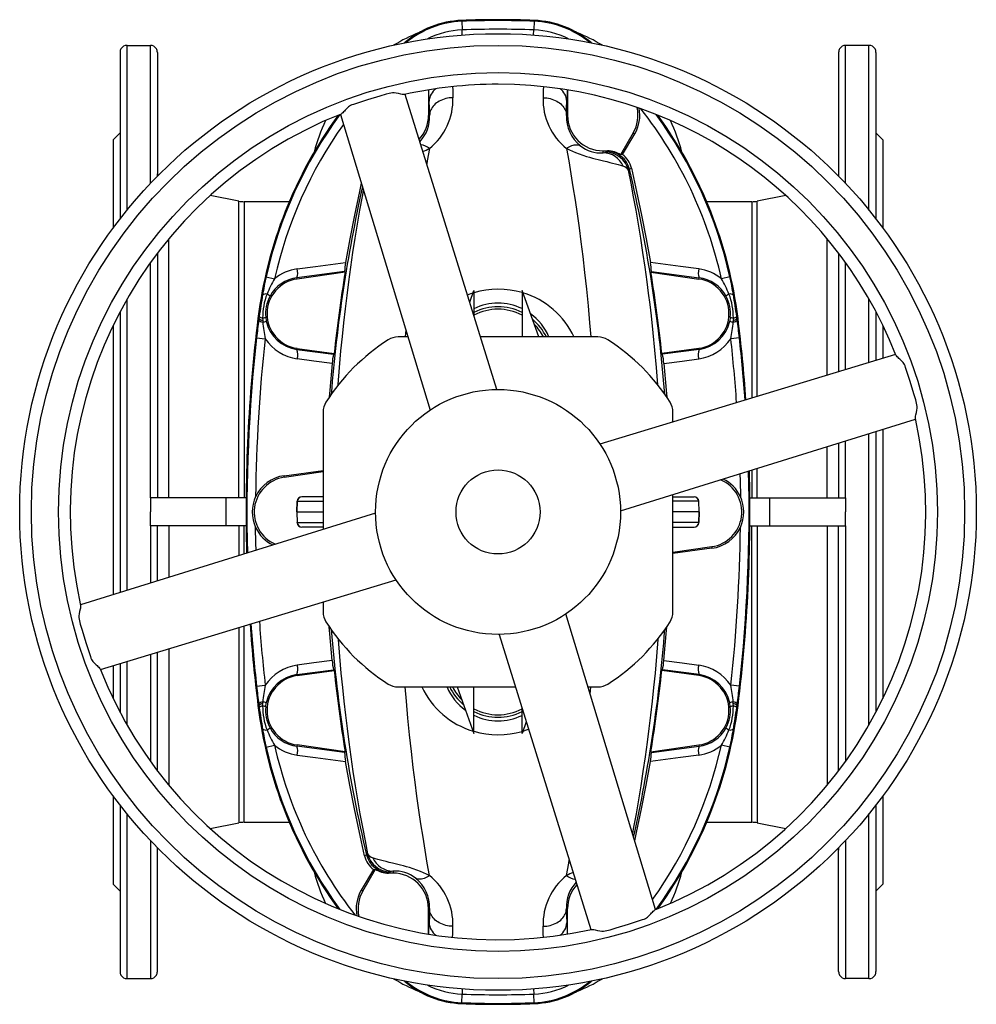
# Model space of a CAD drawing. Extents: x -31 to 1086, y -108 to 1537.
# Tile 1 of 6: x -31 to 379, y -108 to 314. Entities that reach past the tile are written whole.
import ezdxf

# ---------------------------------------------------------------- set-up
doc = ezdxf.new("R2010")
doc.units = 0
doc.layers.get('0').update_dxf_attribs({"linetype": 'CONTINUOUS'})

msp = doc.modelspace()

# ---------------------------------------------------------------- linework, layer by layer
at = {"color": 7, "linetype": 'CONTINUOUS'}
for p, q in [((158.16, 313.42), (158.17, 313.03)), ((158.17, 313.03), (158.32, 309.32)), ((189.2, 313.03), (189.06, 309.32)), ((189.21, 313.42), (189.2, 313.03)), ((158.4, 307.14), (158.32, 309.32)), ((188.97, 307.14), (189.06, 309.32)), ((11.69, 299.72), (11.69, 228.34)), ((14.69, 302.71), (24.69, 302.71)), ((14.69, 232.11), (14.69, 302.71)), ((24.69, 243.51), (24.69, 302.71)), ((27.69, 299.72), (27.69, 246.62)), ((319.69, 299.72), (319.69, 246.62)), ((332.69, 302.71), (322.69, 302.71)), ((322.69, 243.51), (322.69, 302.71)), ((332.69, 232.11), (332.69, 302.71)), ((335.69, 299.72), (335.69, 228.34)), ((143.89, 283.62), (143.89, 272.72)), ((203.48, 283.62), (203.48, 272.72)), ((173.23, 155.21), (133.93, 281.67)), ((106.12, 273.12), (144.6, 146.42)), ((144.36, 272.72), (143.89, 272.72)), ((203.01, 272.72), (203.48, 272.72)), ((11.69, 265.22), (8.69, 262.22)), ((8.69, 262.22), (8.69, 224.37)), ((231.68, 265.22), (226.24, 255.8)), ((227.03, 255.89), (232.31, 264.85)), ((231.68, 265.22), (232.31, 264.85)), ((338.69, 262.22), (335.69, 265.22)), ((338.69, 262.22), (338.69, 224.37)), ((218.69, 257.51), (220.64, 257.51)), ((218.69, 256.68), (218.69, 257.51)), ((220.64, 257.51), (220.34, 257.3)), ((220.34, 257.3), (219.85, 256.88)), ((227.03, 255.89), (226.24, 255.8)), ((229.58, 249.17), (230.06, 249.6)), ((230.06, 249.6), (230.84, 250.14)), ((230.06, 249.6), (230.06, 249.6)), ((62.56, 235.94), (50.3, 238.32)), ((297.07, 238.32), (284.81, 235.94)), ((62.56, 108.72), (62.56, 235.94)), ((84.23, 235.72), (64.85, 235.72)), ((64.85, 235.72), (64.85, 108.72)), ((282.52, 235.72), (263.15, 235.72)), ((282.52, 235.72), (282.52, 151.59)), ((284.81, 152.28), (284.81, 235.94)), ((32.54, 108.72), (32.54, 219.72)), ((314.83, 161.41), (314.83, 219.72)), ((27.69, 213.6), (27.69, 108.72)), ((319.69, 213.6), (319.69, 162.87)), ((24.69, 108.72), (24.69, 209.54)), ((322.69, 163.79), (322.69, 209.54)), ((74.29, 203.52), (77.92, 202.71)), ((107.92, 205.79), (87.52, 203.1)), ((87.6, 202.57), (87.52, 203.1)), ((108.17, 205.46), (87.6, 202.57)), ((108.17, 205.46), (107.92, 205.79)), ((239.2, 205.46), (239.45, 205.79)), ((239.2, 205.46), (259.77, 202.57)), ((239.45, 205.79), (259.85, 203.1)), ((259.77, 202.57), (259.85, 203.1)), ((273.08, 203.52), (269.46, 202.71)), ((161.58, 192.7), (163.38, 197.64)), ((163.38, 197.64), (163.38, 186.91)), ((191.25, 177.72), (184, 197.64)), ((184, 197.64), (184, 177.72)), ((14.69, 69.16), (14.69, 193.99)), ((332.69, 166.83), (332.69, 193.99)), ((11.69, 188.55), (11.69, 68.23)), ((70.81, 185.71), (71.25, 185.65)), ((71.25, 185.65), (71.37, 186.48)), ((72.81, 185.84), (72.84, 184.88)), ((74.11, 186.18), (74.36, 184.57)), ((273.26, 186.18), (273.01, 184.57)), ((274.56, 185.84), (274.54, 184.88)), ((276.12, 185.65), (276.01, 186.48)), ((276.57, 185.71), (276.12, 185.65)), ((335.69, 188.55), (335.69, 167.73)), ((8.69, 182.64), (8.69, 67.29)), ((71.17, 185), (71.25, 185.65)), ((72.84, 184.88), (72.89, 184.09)), ((274.54, 184.88), (274.49, 184.09)), ((276.2, 185), (276.12, 185.65)), ((338.69, 182.64), (338.69, 168.65)), ((70.22, 177.41), (73.91, 176.99)), ((135.09, 177.72), (130.89, 177.72)), ((134.17, 180.76), (133.92, 177.72)), ((216.48, 177.72), (166.23, 177.72)), ((277.15, 177.41), (273.46, 176.99)), ((87.6, 172.86), (87.53, 172.39)), ((87.53, 172.39), (103.17, 170.34)), ((87.6, 172.86), (103.48, 170.63)), ((103.17, 170.34), (103.48, 170.63)), ((344.09, 170.28), (217.39, 131.81)), ((259.77, 172.86), (243.89, 170.63)), ((244.2, 170.34), (243.89, 170.63)), ((259.84, 172.39), (244.2, 170.34)), ((259.77, 172.86), (259.84, 172.39)), ((98.69, 145.51), (98.69, 95.26)), ((248.69, 141.31), (248.69, 145.51)), ((226.18, 103.18), (352.65, 142.47)), ((332.69, 11.44), (332.69, 136.27)), ((335.69, 137.21), (335.69, 16.88)), ((338.69, 138.14), (338.69, 22.79)), ((319.69, 132.23), (319.69, 108.72)), ((322.69, 108.72), (322.69, 133.17)), ((314.83, 108.72), (314.83, 130.72)), ((82, 118.26), (98.69, 120.45)), ((82.1, 117.57), (82, 118.26)), ((98.69, 119.9), (82.1, 117.57)), ((282.52, 120.68), (282.52, 108.72)), ((284.81, 108.72), (284.81, 121.4)), ((248.69, 59.92), (248.69, 110.17)), ((24.69, 108.72), (24.69, 102.72)), ((57.15, 108.72), (24.69, 108.72)), ((65.71, 108.72), (57.15, 108.72)), ((57.15, 96.72), (57.15, 108.72)), ((87.64, 107.29), (87.48, 102.72)), ((87.5, 102.72), (87.66, 107.29)), ((87.64, 107.29), (87.66, 107.29)), ((87.66, 107.29), (98.69, 107.29)), ((89.66, 109.22), (89.64, 109.22)), ((98.69, 109.22), (89.66, 109.22)), ((248.69, 109.22), (257.71, 109.22)), ((259.71, 107.29), (248.69, 107.29)), ((257.71, 109.22), (257.73, 109.22)), ((259.87, 102.72), (259.71, 107.29)), ((259.73, 107.29), (259.71, 107.29)), ((259.89, 102.72), (259.73, 107.29)), ((281.66, 108.72), (290.22, 108.72)), ((290.22, 108.72), (322.69, 108.72)), ((290.22, 96.72), (290.22, 108.72)), ((322.69, 108.72), (322.69, 102.72)), ((121.19, 102.25), (-5.26, 62.96)), ((24.69, 96.72), (24.69, 102.72)), ((87.48, 102.72), (87.64, 98.14)), ((87.48, 102.72), (87.5, 102.72)), ((87.5, 102.72), (98.69, 102.72)), ((87.5, 102.72), (87.66, 98.15)), ((259.87, 102.72), (248.69, 102.72)), ((259.87, 102.72), (259.71, 98.15)), ((259.73, 98.14), (259.89, 102.72)), ((259.89, 102.72), (259.87, 102.72)), ((322.69, 96.72), (322.69, 102.72)), ((87.64, 98.14), (87.66, 98.15)), ((87.66, 98.15), (98.69, 98.15)), ((259.71, 98.15), (248.69, 98.15)), ((259.73, 98.14), (259.71, 98.15)), ((57.15, 96.72), (24.69, 96.72)), ((24.69, 96.72), (24.69, 72.26)), ((27.69, 73.2), (27.69, 96.72)), ((32.54, 96.72), (32.54, 74.71)), ((65.71, 96.72), (57.15, 96.72)), ((62.56, 96.72), (62.56, 84.03)), ((64.85, 84.75), (64.85, 96.72)), ((89.66, 96.22), (89.64, 96.22)), ((98.69, 96.22), (89.66, 96.22)), ((248.69, 96.22), (257.71, 96.22)), ((257.71, 96.22), (257.73, 96.22)), ((281.66, 96.72), (290.22, 96.72)), ((282.52, -30.28), (282.52, 96.72)), ((284.81, 96.72), (284.81, -30.51)), ((290.22, 96.72), (322.69, 96.72)), ((314.83, 96.72), (314.83, -14.29)), ((319.69, -8.17), (319.69, 96.72)), ((322.69, 96.72), (322.69, -4.11)), ((248.69, 85.53), (265.27, 87.86)), ((265.37, 87.17), (248.69, 84.98)), ((265.27, 87.86), (265.37, 87.17)), ((3.27, 35.15), (129.98, 73.62)), ((98.69, 64.12), (98.69, 59.92)), ((241.26, -67.7), (202.78, 59.01)), ((62.56, 53.15), (62.56, -30.51)), ((64.85, -30.28), (64.85, 53.84)), ((174.15, 50.22), (213.44, -76.23)), ((27.69, -8.17), (27.69, 42.56)), ((32.54, 44.02), (32.54, -14.29)), ((14.69, 11.44), (14.69, 38.6)), ((24.69, 41.64), (24.69, -4.11)), ((8.69, 36.78), (8.69, 22.79)), ((11.69, 37.69), (11.69, 16.88)), ((87.53, 33.04), (103.17, 35.09)), ((87.6, 32.57), (103.48, 34.8)), ((103.17, 35.09), (103.48, 34.8)), ((244.2, 35.09), (243.89, 34.8)), ((259.77, 32.57), (243.89, 34.8)), ((259.84, 33.04), (244.2, 35.09)), ((87.6, 32.57), (87.53, 33.04)), ((259.77, 32.57), (259.84, 33.04)), ((70.22, 28.03), (73.91, 28.44)), ((130.89, 27.72), (181.14, 27.72)), ((156.12, 27.72), (163.38, 7.79)), ((163.38, 7.79), (163.38, 27.72)), ((212.28, 27.72), (216.48, 27.72)), ((213.21, 24.67), (213.46, 27.72)), ((277.15, 28.03), (273.46, 28.44)), ((72.84, 20.55), (72.89, 21.34)), ((274.54, 20.55), (274.49, 21.34)), ((70.81, 19.72), (71.25, 19.78)), ((71.17, 20.43), (71.25, 19.78)), ((71.25, 19.78), (71.37, 18.95)), ((72.81, 19.59), (72.84, 20.55)), ((74.11, 19.25), (74.36, 20.86)), ((184, 7.79), (184, 18.52)), ((273.26, 19.25), (273.01, 20.86)), ((274.56, 19.59), (274.54, 20.55)), ((276.12, 19.78), (276.01, 18.95)), ((276.2, 20.43), (276.12, 19.78)), ((276.57, 19.72), (276.12, 19.78)), ((185.8, 12.73), (184, 7.79)), ((74.29, 1.91), (77.92, 2.72)), ((87.6, 2.86), (87.52, 2.33)), ((107.92, -0.36), (87.52, 2.33)), ((108.17, -0.03), (87.6, 2.86)), ((239.2, -0.03), (259.77, 2.86)), ((239.45, -0.36), (259.85, 2.33)), ((259.77, 2.86), (259.85, 2.33)), ((273.08, 1.91), (269.46, 2.72)), ((108.17, -0.03), (107.92, -0.36)), ((239.2, -0.03), (239.45, -0.36)), ((8.69, -18.94), (8.69, -56.78)), ((338.69, -18.94), (338.69, -56.78)), ((11.69, -22.91), (11.69, -94.28)), ((335.69, -22.91), (335.69, -94.28)), ((14.69, -97.28), (14.69, -26.68)), ((332.69, -97.28), (332.69, -26.68)), ((50.3, -32.89), (62.56, -30.51)), ((64.85, -30.28), (84.23, -30.28)), ((263.15, -30.28), (282.52, -30.28)), ((284.81, -30.51), (297.07, -32.89)), ((24.69, -38.08), (24.69, -97.28)), ((27.69, -94.28), (27.69, -41.19)), ((319.69, -94.28), (319.69, -41.19)), ((322.69, -38.08), (322.69, -97.28)), ((117.31, -44.17), (116.53, -44.71)), ((117.79, -43.74), (117.31, -44.17)), ((117.31, -44.17), (117.31, -44.17)), ((120.34, -50.46), (115.07, -59.42)), ((115.7, -59.78), (121.14, -50.36)), ((120.34, -50.46), (121.14, -50.36)), ((126.73, -52.08), (127.04, -51.87)), ((128.69, -52.08), (126.73, -52.08)), ((127.04, -51.87), (127.52, -51.45)), ((128.69, -51.25), (128.69, -52.08)), ((8.69, -56.78), (11.69, -59.78)), ((335.69, -59.78), (338.69, -56.78)), ((115.7, -59.78), (115.07, -59.42)), ((143.89, -78.18), (143.89, -67.28)), ((144.36, -67.28), (143.89, -67.28)), ((203.01, -67.28), (203.48, -67.28)), ((203.48, -78.18), (203.48, -67.28)), ((14.69, -97.28), (24.69, -97.28)), ((332.69, -97.28), (322.69, -97.28)), ((158.17, -107.6), (158.32, -103.89)), ((158.4, -101.71), (158.32, -103.89)), ((188.97, -101.71), (189.06, -103.89)), ((189.2, -107.6), (189.06, -103.89)), ((158.16, -107.98), (158.17, -107.6)), ((189.21, -107.98), (189.2, -107.6))]:
    msp.add_line(p, q, dxfattribs=at)
for points in [[(154.21, 285.02), (154.26, 283.44), (154.36, 280.28)], [(193.16, 285.02), (193.11, 283.44), (193.02, 280.28)], [(133.58, 281.62), (133.41, 281.59), (133.01, 281.62), (132.55, 281.7), (131.99, 281.82), (131.06, 282.03), (129.99, 282.24), (129.23, 282.33), (128.43, 282.34), (127.74, 282.25), (127.06, 282.09), (125.69, 281.73), (123.03, 281), (117.77, 279.41), (113.05, 277.85), (111.74, 277.39), (111.09, 277.16), (110.47, 276.87), (110.05, 276.61), (109.66, 276.33), (108.94, 275.69), (108.19, 274.93), (107.85, 274.56), (107.52, 274.21), (107.13, 273.81), (106.77, 273.48), (106.55, 273.33), (106.44, 273.28)], [(144.36, 272.72), (144.27, 275.77), (144.17, 278.77)], [(154.36, 280.28), (153.58, 280.25), (152.81, 280.17), (152.05, 280.05), (151.3, 279.88), (150.57, 279.67), (149.86, 279.42), (149.18, 279.13), (148.54, 278.79), (147.92, 278.43), (147.35, 278.02), (146.82, 277.59), (146.33, 277.12), (145.89, 276.63), (145.5, 276.12), (145.17, 275.58), (144.89, 275.03), (144.67, 274.46), (144.51, 273.89), (144.4, 273.3), (144.36, 272.72)], [(193.02, 280.28), (193.79, 280.25), (194.56, 280.17), (195.33, 280.05), (196.07, 279.88), (196.8, 279.67), (197.51, 279.42), (198.19, 279.13), (198.84, 278.79), (199.45, 278.43), (200.03, 278.02), (200.56, 277.59), (201.04, 277.12), (201.48, 276.63), (201.87, 276.12), (202.2, 275.58), (202.48, 275.03), (202.7, 274.46), (202.87, 273.89), (202.97, 273.3), (203.01, 272.72)], [(203.01, 272.72), (203.11, 275.77), (203.2, 278.77)], [(144.33, 258.53), (143.39, 253.16), (143.18, 251.91)], [(203.04, 258.53), (203.62, 258.91), (204.2, 259.24), (204.77, 259.52), (205.33, 259.75), (205.87, 259.93), (206.4, 260.05), (206.91, 260.12), (207.39, 260.14), (207.84, 260.1), (208.26, 260.01), (208.65, 259.86), (209, 259.67)], [(203.04, 258.53), (203.98, 253.16), (204.91, 247.67), (205.81, 242.07), (206.7, 236.36), (207.57, 230.5), (208.41, 224.52), (209.22, 218.45), (209.99, 212.28), (210.81, 205.32), (211.58, 198.24), (212.3, 191.04), (212.96, 183.75), (213.46, 177.72)], [(203.04, 258.53), (204.3, 257.92), (205.6, 257.34), (206.96, 256.78), (208.51, 256.19), (210.09, 255.64), (211.68, 255.13), (212.94, 254.76), (214.19, 254.4), (215.4, 254.08), (216.61, 253.77), (217.77, 253.48), (218.88, 253.21), (220.3, 252.88), (221.62, 252.56), (222.83, 252.27), (224.06, 251.95), (225.16, 251.65), (226.14, 251.34), (226.99, 251.04), (227.37, 250.89)], [(242.17, 157.17), (242.17, 157.23), (241.61, 164.6), (240.95, 172.09), (240.23, 179.49), (239.44, 186.78), (238.87, 191.67), (238.26, 196.52), (237.64, 201.31), (236.76, 207.65), (235.83, 213.89), (234.87, 220.03), (233.87, 226.06), (232.84, 232.02), (231.78, 237.85), (230.69, 243.58), (229.58, 249.17)], [(230.84, 250.14), (233.11, 240.06), (235.23, 229.94), (237.19, 219.78), (238.99, 209.58)], [(27.76, 246.7), (27.72, 247.07), (27.69, 247.66)], [(319.69, 247.66), (319.66, 247.07), (319.61, 246.7)], [(115.07, 243.65), (114.26, 240.06), (112.14, 229.94), (110.19, 219.78), (108.39, 209.58)], [(105.2, 157.12), (105.21, 157.29), (105.77, 164.6), (106.39, 171.83), (106.98, 177.87), (107.61, 183.84), (108.28, 189.74), (108.99, 195.56), (109.74, 201.31), (110.62, 207.66), (111.54, 213.9), (112.5, 220.04), (113.5, 226.06), (114.54, 232.02), (115.6, 237.87), (116.07, 240.35)], [(87.64, 206.88), (95.47, 207.9), (108.39, 209.58)], [(259.73, 206.88), (251.9, 207.9), (238.99, 209.58)], [(160.62, 195.78), (162.06, 196.32), (163, 196.59)], [(352.59, 142.83), (352.56, 143), (352.59, 143.39), (352.67, 143.86), (352.79, 144.41), (353, 145.34), (353.21, 146.41), (353.3, 147.17), (353.31, 147.97), (353.22, 148.66), (353.06, 149.34), (352.7, 150.72), (351.97, 153.37), (350.39, 158.64), (348.82, 163.36), (348.37, 164.66), (348.13, 165.31), (347.84, 165.94), (347.58, 166.35), (347.3, 166.74), (346.66, 167.46), (345.9, 168.21), (345.53, 168.56), (345.18, 168.88), (344.78, 169.27), (344.46, 169.63), (344.3, 169.86), (344.25, 169.96)], [(102.6, 166.41), (94.79, 167.43), (87.67, 168.37)], [(102.6, 166.41), (101.56, 154.98), (101.33, 151.9)], [(244.78, 166.41), (252.59, 167.43), (259.71, 168.37)], [(244.78, 166.41), (245.81, 154.98), (246.04, 151.87)], [(277.39, 119.08), (277.45, 116.09), (277.55, 109.31)], [(69.99, 86.35), (69.92, 89.34), (69.82, 96.12)], [(-5.22, 62.6), (-5.19, 62.43), (-5.22, 62.04), (-5.3, 61.57), (-5.42, 61.02), (-5.63, 60.09), (-5.84, 59.02), (-5.93, 58.26), (-5.94, 57.46), (-5.85, 56.77), (-5.69, 56.09), (-5.33, 54.71), (-4.59, 52.06), (-3.01, 46.79), (-1.45, 42.07), (-0.99, 40.77), (-0.76, 40.12), (-0.47, 39.49), (-0.21, 39.08), (0.07, 38.69), (0.71, 37.97), (1.47, 37.22), (1.84, 36.88), (2.19, 36.55), (2.59, 36.16), (2.92, 35.8), (3.07, 35.58), (3.12, 35.47)], [(102.6, 39.02), (101.56, 50.45), (101.33, 53.56)], [(244.78, 39.02), (245.81, 50.45), (246.04, 53.53)], [(105.2, 48.26), (105.21, 48.14), (105.77, 40.83), (106.39, 33.6), (106.98, 27.56), (107.61, 21.59), (108.28, 15.69), (108.99, 9.87), (109.74, 4.12), (110.62, -2.23), (111.54, -8.47), (112.5, -14.61), (113.5, -20.63), (114.54, -26.59), (115.6, -32.43), (116.69, -38.15), (117.79, -43.74)], [(242.18, 48.31), (242.17, 48.14), (241.61, 40.83), (240.98, 33.6), (240.4, 27.56), (239.77, 21.59), (239.1, 15.69), (238.39, 9.87), (237.64, 4.12), (236.75, -2.23), (235.83, -8.47), (234.87, -14.61), (233.87, -20.63), (232.84, -26.59), (231.77, -32.43), (231.3, -34.92)], [(102.6, 39.02), (94.79, 38), (87.67, 37.07)], [(244.78, 39.02), (252.59, 38), (259.71, 37.07)], [(144.33, -53.1), (143.39, -47.73), (142.47, -42.24), (141.56, -36.64), (140.68, -30.93), (139.81, -25.06), (138.97, -19.09), (138.16, -13.02), (137.38, -6.85), (136.56, 0.11), (135.79, 7.2), (135.07, 14.39), (134.41, 21.68), (133.92, 27.72)], [(184.38, 8.83), (186.32, 9.46), (186.76, 9.64)], [(87.64, -1.45), (95.47, -2.47), (108.39, -4.15)], [(116.53, -44.71), (114.26, -34.63), (112.14, -24.51), (110.19, -14.35), (108.39, -4.15)], [(232.3, -38.22), (233.11, -34.63), (235.23, -24.51), (237.19, -14.35), (238.99, -4.15)], [(259.73, -1.45), (251.9, -2.47), (238.99, -4.15)], [(27.69, -42.23), (27.72, -41.64), (27.76, -41.27)], [(319.61, -41.27), (319.66, -41.64), (319.69, -42.23)], [(144.33, -53.1), (143.08, -52.49), (141.77, -51.91), (140.42, -51.35), (138.87, -50.76), (137.28, -50.21), (135.69, -49.7), (134.43, -49.32), (133.19, -48.97), (131.97, -48.65), (130.77, -48.34), (129.6, -48.05), (128.49, -47.78), (127.07, -47.44), (125.75, -47.13), (124.54, -46.84), (123.31, -46.52), (122.21, -46.21), (121.23, -45.91), (120.39, -45.61), (120.01, -45.45)], [(203.04, -53.1), (203.98, -47.73), (204.19, -46.47)], [(144.33, -53.1), (143.75, -53.48), (143.17, -53.81), (142.6, -54.09), (142.04, -54.32), (141.5, -54.5), (140.97, -54.62), (140.47, -54.69), (139.99, -54.71), (139.54, -54.67), (139.11, -54.58), (138.73, -54.43), (138.37, -54.23)], [(144.36, -67.28), (144.27, -70.34), (144.17, -73.34)], [(154.36, -74.85), (153.58, -74.82), (152.81, -74.74), (152.05, -74.62), (151.3, -74.45), (150.57, -74.24), (149.86, -73.99), (149.18, -73.69), (148.54, -73.36), (147.92, -72.99), (147.35, -72.59), (146.82, -72.16), (146.33, -71.69), (145.89, -71.2), (145.5, -70.69), (145.17, -70.15), (144.89, -69.6), (144.67, -69.03), (144.51, -68.46), (144.4, -67.87), (144.36, -67.28)], [(193.02, -74.85), (193.79, -74.82), (194.56, -74.74), (195.33, -74.62), (196.07, -74.45), (196.8, -74.24), (197.51, -73.99), (198.19, -73.69), (198.84, -73.36), (199.45, -72.99), (200.03, -72.59), (200.56, -72.16), (201.04, -71.69), (201.48, -71.2), (201.87, -70.69), (202.2, -70.15), (202.48, -69.6), (202.7, -69.03), (202.87, -68.46), (202.97, -67.87), (203.01, -67.28)], [(203.01, -67.28), (203.11, -70.34), (203.2, -73.34)], [(213.8, -76.19), (213.97, -76.16), (214.36, -76.19), (214.83, -76.27), (215.38, -76.39), (216.32, -76.6), (217.38, -76.81), (218.14, -76.9), (218.94, -76.91), (219.63, -76.82), (220.31, -76.66), (221.69, -76.3), (224.34, -75.57), (229.61, -73.98), (234.33, -72.42), (235.63, -71.96), (236.28, -71.73), (236.91, -71.44), (237.32, -71.18), (237.71, -70.9), (238.44, -70.26), (239.18, -69.5), (239.53, -69.13), (239.85, -68.78), (240.25, -68.38), (240.6, -68.05), (240.83, -67.9), (240.93, -67.85)], [(154.21, -79.58), (154.26, -78.01), (154.36, -74.85)], [(193.16, -79.58), (193.11, -78.01), (193.02, -74.85)]]:
    msp.add_lwpolyline(points, dxfattribs=at)
for radius in [205, 200, 188.34, 52.5, 18]:
    msp.add_circle((173.69, 102.72), radius, dxfattribs=at)
for centre, radius, start, end in [((159.7, 273.45), 40, 92.2136, 130.7248), ((159.7, 273.45), 39.61, 92.2136, 129.7167), ((173.69, -88.28), 402, 87.7864, 92.2136), ((173.69, -88.28), 401.61, 87.7864, 92.2136), ((187.67, 273.45), 39.61, 50.2833, 87.7864), ((187.67, 273.45), 40, 49.2752, 87.7864), ((167.58, 238.49), 75, 111.6756, 121.0019), ((159.7, 273.45), 35.9, 92.2136, 116.8211), ((173.69, -88.28), 397.9, 87.7864, 92.2136), ((187.67, 273.45), 35.9, 63.1789, 87.7864), ((179.8, 238.49), 75, 58.9981, 68.3244), ((14.69, 299.72), 3, 149.9018, 180), ((14.68, 299.71), 3, 89.9297, 149.8855), ((24.69, 299.71), 3, 30.0704, 90.1144), ((24.69, 299.72), 3, 0, 30.0719), ((322.69, 299.72), 3, 149.9166, 180), ((322.68, 299.71), 3, 89.8856, 149.9296), ((332.69, 299.71), 3, 30.1145, 90.0703), ((332.69, 299.72), 3, 0, 30.0752), ((173.69, 102.72), 183.34, 90, 102.6369), ((-163.69, 269.19), 308.01, 1.7819, 2.6863), ((151.31, 278.39), 7.15, 126.9767, 176.9092), ((173.69, 102.72), 183.34, 21.5171, 90), ((196.06, 278.39), 7.15, 3.0908, 53.0233), ((511.07, 269.19), 308.01, 177.3137, 178.2181), ((127.65, 279.41), 26.72, 308.6299, 1.884), ((219.72, 279.41), 26.72, 178.116, 231.3701), ((218.69, 272.72), 15, 330, 12.9961), ((219.05, 272.73), 15.42, 329.2831, 11.3225), ((90.98, 162.72), 182.9, 12.6311, 38.0758), ((173.69, 102.72), 183.34, 111.5172, 192.6369), ((256.39, 162.72), 187, 143.9413, 172.9376), ((256.39, 162.72), 186.61, 143.7505, 167.3689), ((167.58, 238.49), 75, 154.7513, 165.7116), ((128.69, 272.72), 15.21, 317.5373, 0), ((128.94, 271.93), 15.44, 316.9952, 2.9315), ((218.58, 271.96), 15.58, 177.2105, 232.0688), ((218.69, 272.72), 15.21, 180, 270), ((90.98, 162.72), 186.61, 12.6311, 36.2495), ((90.98, 162.72), 187, 7.0624, 36.0587), ((179.8, 238.49), 75, 14.2884, 25.2487), ((256.39, 162.72), 182.9, 144.5423, 167.3689), ((139.28, 251.79), 8.43, 53.1793, 80.807), ((126.79, 292.79), 38.48, 292.5075, 297.1155), ((217.52, 270.09), 13.46, 230.7345, 274.9737), ((220.64, 247.51), 10, 55.9687, 90.0034), ((218.67, 260.28), 3.6, 270.3113, 289.1993), ((218.51, 247.01), 9.67, 23.6479, 88.9274), ((219.84, 246.87), 10.01, 13.2874, 89.945), ((220.32, 247.3), 10.01, 13.3235, 89.9297), ((221.18, 247.88), 9.92, 13.1608, 53.8667), ((226.18, 247.07), 4, 31.7692, 72.7416), ((-392.31, 102.72), 639.47, 4.5268, 13.27923), ((739.69, 102.72), 639.47, 167.42304, 175.4732), ((64.85, 247.72), 12, 259, 270), ((282.52, 247.72), 12, 270, 281), ((90.15, 187.58), 19.46, 97.4182, 128.9661), ((80.91, 205.19), 6.94, 342.4278, 14.0555), ((129.47, 205.05), 21.56, 167.8807, 178.0524), ((217.91, 205.05), 21.56, 1.9476, 12.1193), ((266.46, 205.19), 6.94, 165.9445, 197.5722), ((257.22, 187.58), 19.46, 51.0339, 82.5818), ((219.34, 171.24), 148.6, 167.4538, 170.5025), ((89.69, 187.72), 15, 98, 262), ((114.7, 180.64), 42.89, 149.0407, 158.8419), ((89.52, 187.75), 15.48, 97.3906, 151.0563), ((739.69, 102.72), 639.82, 170.75921, 173.90684), ((-392.31, 102.72), 639.82, 6.09316, 9.24079), ((257.69, 187.72), 15, 278, 82), ((257.86, 187.75), 15.48, 28.9437, 82.6094), ((232.67, 180.64), 42.89, 21.1581, 30.9593), ((128.03, 171.24), 148.6, 9.4975, 12.5462), ((350.71, 148.58), 281.9, 170.3649, 172.2741), ((74.19, 193.58), 2.59, 78.6976, 122.8507), ((100.69, 186.05), 27.88, 158.8042, 180.4136), ((89.39, 187.76), 15.36, 150.8859, 185.9093), ((71.93, 190.81), 5.99, 47.6103, 62.5106), ((173.72, 161.82), 36.39, 73.5941, 106.5138), ((174.46, 162.95), 35.08, 24.8872, 73.5866), ((275.44, 190.81), 5.99, 117.4894, 132.3897), ((257.98, 187.76), 15.36, 354.0907, 29.1141), ((273.18, 193.58), 2.59, 57.1493, 101.3024), ((246.68, 186.05), 27.88, 359.5864, 21.1958), ((-3.33, 148.58), 281.9, 7.7259, 9.6351), ((173.7, 168.78), 23.47, 63.9625, 116.0882), ((173.69, 167.72), 23, 63.3678, 116.6322), ((740.69, 102.72), 675, 172.93757, 181.49695), ((73.09, 188.46), 2.63, 228.8799, 263.8678), ((72.53, 189.61), 3.78, 274.3428, 294.7988), ((173.69, 167.72), 21.91, 61.9271, 118.0729), ((174.05, 168.81), 23.24, 22.5223, 54.264), ((274.85, 189.61), 3.78, 245.2012, 265.6572), ((274.28, 188.46), 2.63, 276.1322, 311.1201), ((-393.31, 102.72), 675, 4.08549, 7.06243), ((410.07, 138.99), 342.01, 172.2674, 173.5502), ((73.15, 186.66), 2.59, 219.8659, 264.0756), ((73.1, 187.44), 2.57, 224.1067, 264.099), ((71.83, 189.86), 5.87, 280.342, 295.5308), ((121.82, 187.54), 49.05, 184.0337, 192.4136), ((89.51, 187.74), 15.47, 191.8239, 262.6622), ((173.69, 167.72), 23, 25.7715, 49.9763), ((173.69, 167.72), 21.91, 27.1579, 44.5788), ((257.86, 187.74), 15.48, 277.3554, 348.1584), ((275.54, 189.86), 5.87, 244.4692, 259.658), ((225.56, 187.54), 49.05, 347.5864, 355.9663), ((274.22, 186.66), 2.59, 275.9244, 320.1341), ((274.27, 187.44), 2.57, 275.901, 315.8933), ((-62.69, 138.99), 342.01, 6.4498, 7.7326), ((740.69, 102.72), 674.61, 173.64339, 181.48713), ((130.89, 169.72), 8, 90, 122.5665), ((216.48, 169.72), 8, 57.4335, 90), ((-393.31, 102.72), 674.61, 4.07801, 6.35661), ((740.69, 102.72), 670.9, 173.64339, 179.43709), ((90.2, 187.67), 19.47, 213.2572, 262.5371), ((173.69, 102.72), 87.5, 122.5665, 147.4335), ((173.69, 102.72), 87.5, 32.5665, 57.4335), ((257.18, 187.67), 19.47, 277.4629, 326.7428), ((-393.31, 102.72), 670.9, 4.00582, 6.35661), ((80.89, 170.15), 7.01, 345.2176, 18.6294), ((127.77, 164.74), 25.22, 167.1672, 176.2022), ((219.61, 164.74), 25.22, 3.7978, 12.8328), ((266.48, 170.15), 7.01, 161.3706, 194.7824), ((106.69, 145.51), 8, 147.4335, 180), ((240.69, 145.51), 8, 0, 32.5665), ((173.69, 102.72), 183.34, 291.5171, 12.6371), ((84.05, 102.71), 15.68, 97.4861, 155.1285), ((-393.31, 102.72), 675, 352.93757, 1.49661), ((-393.31, 102.72), 674.61, 353.64339, 1.48714), ((84.19, 102.72), 15, 98, 246.8771), ((263.19, 102.72), 15, 278, 66.8992), ((263.87, 103.24), 14.97, 23.919, 65.2642), ((83.92, 102.72), 15.57, 154.9495, 205.0505), ((89.64, 107.22), 2, 90, 177.9598), ((89.66, 107.22), 2, 90.025, 178.0296), ((257.71, 107.22), 2, 1.9704, 89.975), ((257.73, 107.22), 2, 2.073, 90), ((263.45, 102.72), 15.57, 334.9502, 25.0498), ((89.64, 98.22), 2, 182.073, 270), ((89.66, 98.21), 2, 181.9704, 269.975), ((257.71, 98.21), 2, 270.025, 358.0296), ((257.73, 98.22), 2, 270, 357.9598), ((83.5, 102.19), 14.97, 203.919, 245.2642), ((263.33, 102.72), 15.68, 277.4861, 335.1285), ((-393.31, 102.72), 670.9, 353.64339, 359.43709), ((106.69, 59.92), 8, 180, 212.5665), ((240.69, 59.92), 8, 327.4335, 0), ((740.69, 102.72), 670.9, 184.00582, 186.35661), ((173.69, 102.72), 87.5, 212.5665, 237.4335), ((173.69, 102.72), 87.5, 302.5665, 327.4335), ((740.69, 102.72), 675, 184.08527, 187.06243), ((740.69, 102.72), 674.61, 184.07803, 186.35661), ((739.69, 102.72), 639.47, 184.5268, 193.27923), ((-392.31, 102.72), 639.47, 347.42239, 355.4732), ((127.77, 40.69), 25.22, 183.7978, 192.8328), ((219.61, 40.69), 25.22, 347.1672, 356.2022), ((173.69, 102.72), 183.34, 201.5172, 282.637), ((90.2, 17.76), 19.47, 97.4629, 146.7428), ((80.89, 35.28), 7.01, 341.3706, 14.7824), ((739.69, 102.72), 639.82, 186.09316, 189.24079), ((-392.31, 102.72), 639.82, 350.75921, 353.90684), ((266.48, 35.28), 7.01, 165.2176, 198.6294), ((257.18, 17.76), 19.47, 33.2572, 82.5371), ((89.51, 17.69), 15.48, 97.3554, 168.1584), ((89.69, 17.72), 15, 98, 262), ((257.69, 17.72), 15, 278, 82), ((257.86, 17.69), 15.48, 11.8416, 82.6446), ((410.07, 66.44), 342.01, 186.4498, 187.7326), ((121.82, 17.89), 49.05, 167.5864, 175.9663), ((130.89, 35.72), 8, 237.4335, 270), ((172.88, 42.47), 35.05, 204.8898, 253.6171), ((173.52, 36.74), 23.48, 202.6188, 234.1099), ((173.69, 37.72), 23, 205.7715, 229.9763), ((173.69, 37.72), 21.91, 207.1579, 224.5788), ((216.48, 35.72), 8, 270, 302.5665), ((225.56, 17.89), 49.05, 4.0337, 12.4136), ((-62.69, 66.44), 342.01, 352.2674, 353.5502), ((73.15, 18.77), 2.59, 95.9244, 140.1341), ((71.83, 15.57), 5.87, 64.4692, 79.658), ((275.54, 15.57), 5.87, 100.342, 115.5308), ((274.22, 18.77), 2.59, 39.8659, 84.0756), ((256.39, 42.72), 187, 187.0624, 216.0587), ((73.1, 17.99), 2.57, 95.901, 135.8933), ((73.09, 16.98), 2.63, 96.1322, 131.1201), ((350.71, 56.85), 281.9, 187.7259, 189.6351), ((100.69, 19.39), 27.88, 179.5864, 201.1958), ((72.53, 15.82), 3.78, 65.2012, 85.6572), ((89.39, 17.67), 15.36, 174.0907, 209.1141), ((173.69, 37.72), 21.91, 241.9271, 298.0729), ((173.69, 37.72), 23, 243.3678, 296.6322), ((90.98, 42.72), 187, 323.9413, 352.9376), ((257.98, 17.67), 15.36, 330.8859, 5.9093), ((246.68, 19.39), 27.88, 338.8042, 0.4136), ((274.85, 15.82), 3.78, 94.3428, 114.7988), ((274.27, 17.99), 2.57, 44.1067, 84.099), ((274.28, 16.98), 2.63, 48.8799, 83.8678), ((-3.33, 56.85), 281.9, 350.3649, 352.2741), ((173.7, 36.67), 23.49, 243.939, 296.0018), ((74.19, 11.85), 2.59, 237.1493, 281.3024), ((219.34, 34.19), 148.6, 189.4975, 192.5462), ((71.93, 14.62), 5.99, 297.4894, 312.3897), ((114.7, 24.79), 42.89, 201.1581, 210.9593), ((89.52, 17.68), 15.48, 208.9437, 262.6094), ((173.72, 43.61), 36.39, 253.4862, 286.4059), ((257.86, 17.68), 15.48, 277.3906, 331.0563), ((232.67, 24.79), 42.89, 329.0407, 338.8419), ((275.44, 14.62), 5.99, 227.6103, 242.5106), ((273.18, 11.85), 2.59, 258.6976, 302.8507), ((128.03, 34.19), 148.6, 347.4538, 350.5025), ((256.39, 42.72), 186.61, 192.6311, 216.2495), ((256.39, 42.72), 182.9, 192.6311, 218.0758), ((90.15, 17.85), 19.46, 231.0339, 262.5818), ((80.91, 0.24), 6.94, 345.9445, 17.5722), ((90.98, 42.72), 182.9, 324.5423, 347.3689), ((90.98, 42.72), 186.61, 323.7505, 347.3689), ((266.46, 0.24), 6.94, 162.4278, 194.0555), ((257.22, 17.85), 19.46, 277.4182, 308.9661), ((129.47, 0.38), 21.56, 181.9476, 192.1193), ((217.91, 0.38), 21.56, 347.8807, 358.0524), ((64.85, -42.28), 12, 90, 101), ((282.52, -42.28), 12, 79, 90), ((126.19, -42.45), 9.92, 193.1608, 233.8667), ((127.05, -41.86), 10.01, 193.3235, 269.9297), ((121.19, -41.63), 4, 211.7692, 252.7416), ((127.53, -41.44), 10.01, 193.2874, 269.945), ((128.87, -41.57), 9.67, 203.6479, 268.9274), ((126.73, -42.07), 10, 235.9687, 270.0034), ((167.58, -33.06), 75, 194.2884, 205.2487), ((128.71, -54.85), 3.6, 90.3113, 109.1993), ((129.85, -64.66), 13.46, 50.7345, 94.9737), ((128.69, -67.28), 15.21, 0, 90), ((128.8, -66.53), 15.58, 357.2073, 52.072), ((127.65, -73.98), 26.72, 358.116, 51.3701), ((219.72, -73.98), 26.72, 128.6299, 181.884), ((220.58, -87.36), 38.48, 112.5075, 117.1155), ((208.09, -46.36), 8.43, 233.1793, 260.807), ((179.8, -33.06), 75, 334.7513, 345.7116), ((218.43, -66.49), 15.44, 136.9952, 182.9315), ((218.69, -67.28), 15.21, 137.5373, 180), ((128.32, -67.3), 15.42, 149.2832, 191.4262), ((128.69, -67.28), 15, 150, 192.9961), ((-163.69, -63.76), 308.01, 357.3137, 358.2181), ((151.31, -72.96), 7.15, 183.0908, 233.0233), ((196.06, -72.96), 7.15, 306.9767, 356.9092), ((511.07, -63.76), 308.01, 181.7819, 182.6863), ((14.69, -94.28), 3, 180, 210.0752), ((14.68, -94.28), 3, 210.1145, 270.0703), ((24.69, -94.28), 3, 269.8856, 329.9296), ((24.69, -94.28), 3, 329.9166, 0), ((322.69, -94.28), 3, 180, 210.0719), ((322.68, -94.28), 3, 210.0704, 270.1144), ((332.69, -94.28), 3, 269.9297, 329.8855), ((332.69, -94.28), 3, 329.9018, 0), ((167.58, -33.06), 75, 238.9981, 248.3244), ((159.7, -68.01), 40, 229.2752, 267.7864), ((159.7, -68.01), 39.61, 230.2833, 267.7864), ((159.7, -68.01), 35.9, 243.1789, 267.7864), ((187.67, -68.01), 35.9, 272.2136, 296.8211), ((187.67, -68.01), 39.61, 272.2136, 309.7167), ((187.67, -68.01), 40, 272.2136, 310.7248), ((179.8, -33.06), 75, 291.6756, 301.0019), ((173.69, 293.72), 397.9, 267.7864, 272.2136), ((173.69, 293.72), 402, 267.7864, 272.2136), ((173.69, 293.72), 401.61, 267.7864, 272.2136)]:
    msp.add_arc(centre, radius, start, end, dxfattribs=at)

doc.saveas('drawing.dxf')
